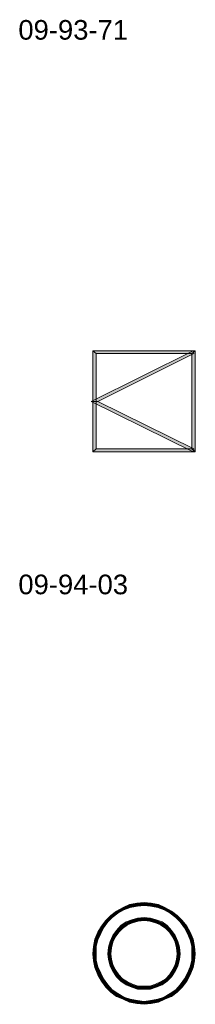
# Model space of a CAD drawing. Header units: millimetres. Extents: x 11 to 308, y -2333 to 36.
# Tile 23 of 85: x 145 to 166, y -1731 to -1616. Entities that reach past the tile are written whole.
import ezdxf

# ---------------------------------------------------------------- set-up
doc = ezdxf.new("R2010")
doc.units = ezdxf.units.MM
doc.layers.add('DGE_DATOS', color=7, linetype='Continuous', lineweight=0)
doc.layers.add('DGE_SIMBOLOS', color=7, linetype='Continuous', lineweight=0)
doc.styles.add('DGE_ARIAL', font='arial.ttf')

# ---------------------------------------------------------------- blocks, each defined once
blk = doc.blocks.new('DGE_09_94_03')
at = {"layer": 'DGE_SIMBOLOS', "true_color": 0x000000}
for points in [[(5.49, 5.54), (-5.69, -0.39), (-6.45, -0.39), (5.49, 5.54)], [(5.74, 5.54), (-5.86, 5.2), (-6.28, 5.54), (5.74, 5.54)], [(-5.86, 5.2), (-6.28, 5.54), (-5.86, -5.97), (-5.86, 5.2)], [(-6.28, 5.54), (-5.86, -5.97), (-6.28, -6.31), (-6.28, 5.54)], [(5.32, 5.2), (5.74, 5.54), (-5.86, 5.2), (5.32, 5.2)], [(5.57, 5.2), (5.49, 5.54), (-5.69, -0.39), (5.57, 5.2)], [(5.74, -6.31), (5.32, 5.2), (5.74, 5.54), (5.74, -6.31)], [(5.32, -5.97), (5.74, -6.31), (5.32, 5.2), (5.32, -5.97)], [(-5.69, -0.39), (-6.45, -0.39), (5.57, -5.97), (-5.69, -0.39)], [(-6.45, -0.39), (5.57, -5.97), (5.49, -6.31), (-6.45, -0.39)], [(-5.86, -5.97), (-6.28, -6.31), (5.32, -5.97), (-5.86, -5.97)], [(-6.28, -6.31), (5.32, -5.97), (5.74, -6.31), (-6.28, -6.31)]]:
    blk.add_hatch(color=18, dxfattribs=at).paths.add_polyline_path(points, flags=0)
at = {"layer": 'DGE_SIMBOLOS', "color": 18, "lineweight": 9, "true_color": 0x000000}
for points in [[(5.57, 5.2), (-5.69, -0.39), (-6.45, -0.39), (5.49, 5.54), (5.57, 5.2)], [(5.32, 5.2), (-5.86, 5.2), (-6.28, 5.54), (5.74, 5.54), (5.32, 5.2)], [(-5.86, 5.2), (-5.86, -5.97), (-6.28, -6.31), (-6.28, 5.54), (-5.86, 5.2)], [(5.32, -5.97), (5.32, 5.2), (5.74, 5.54), (5.74, -6.31), (5.32, -5.97)], [(-5.69, -0.39), (5.57, -5.97), (5.49, -6.31), (-6.45, -0.39), (-5.69, -0.39)], [(-5.86, -5.97), (5.32, -5.97), (5.74, -6.31), (-6.28, -6.31), (-5.86, -5.97)]]:
    blk.add_lwpolyline(points, close=True, dxfattribs=at)
blk = doc.blocks.new('DGE_09_94_08')
at = {"layer": 'DGE_SIMBOLOS', "true_color": 0x000000}
for points in [[(-1.11, 5.8), (-1.03, 5.46), (-1.96, 5.63), (-1.11, 5.8)], [(-0.27, 5.88), (-0.27, 5.54), (-1.11, 5.8), (-0.27, 5.88)], [(-0.27, 5.54), (-1.11, 5.8), (-1.03, 5.46), (-0.27, 5.54)], [(0.58, 5.8), (0.49, 5.46), (-0.27, 5.88), (0.58, 5.8)], [(0.49, 5.46), (-0.27, 5.88), (-0.27, 5.54), (0.49, 5.46)], [(1.34, 5.29), (0.58, 5.8), (0.49, 5.46), (1.34, 5.29)], [(1.43, 5.63), (1.34, 5.29), (0.58, 5.8), (1.43, 5.63)], [(-3.49, 4.86), (-3.32, 4.61), (-4.16, 4.36), (-3.49, 4.86)], [(-2.72, 5.29), (-2.64, 5.03), (-3.49, 4.86), (-2.72, 5.29)], [(-2.64, 5.03), (-3.49, 4.86), (-3.32, 4.61), (-2.64, 5.03)], [(-1.96, 5.63), (-1.88, 5.29), (-2.72, 5.29), (-1.96, 5.63)], [(-1.88, 5.29), (-2.72, 5.29), (-2.64, 5.03), (-1.88, 5.29)], [(-1.03, 5.46), (-1.96, 5.63), (-1.88, 5.29), (-1.03, 5.46)], [(2.1, 5.03), (1.43, 5.63), (1.34, 5.29), (2.1, 5.03)], [(2.19, 5.29), (2.1, 5.03), (1.43, 5.63), (2.19, 5.29)], [(2.78, 4.61), (2.19, 5.29), (2.1, 5.03), (2.78, 4.61)], [(2.95, 4.86), (2.78, 4.61), (2.19, 5.29), (2.95, 4.86)], [(3.46, 4.1), (2.95, 4.86), (2.78, 4.61), (3.46, 4.1)], [(3.63, 4.36), (3.46, 4.1), (2.95, 4.86), (3.63, 4.36)], [(-4.76, 3.76), (-4.5, 3.59), (-5.26, 3.09), (-4.76, 3.76)], [(-4.5, 3.59), (-5.26, 3.09), (-5.01, 2.92), (-4.5, 3.59)], [(-4.16, 4.36), (-3.99, 4.1), (-4.76, 3.76), (-4.16, 4.36)], [(-3.99, 4.1), (-4.76, 3.76), (-4.5, 3.59), (-3.99, 4.1)], [(-3.32, 4.61), (-4.16, 4.36), (-3.99, 4.1), (-3.32, 4.61)], [(-2.38, 3.51), (-2.22, 3.26), (-2.98, 3.17), (-2.38, 3.51)], [(-1.71, 3.85), (-1.62, 3.51), (-2.38, 3.51), (-1.71, 3.85)], [(-1.62, 3.51), (-2.38, 3.51), (-2.22, 3.26), (-1.62, 3.51)], [(-1.03, 4.02), (-0.95, 3.68), (-1.71, 3.85), (-1.03, 4.02)], [(-0.95, 3.68), (-1.71, 3.85), (-1.62, 3.51), (-0.95, 3.68)], [(-0.27, 4.1), (-0.27, 3.76), (-1.03, 4.02), (-0.27, 4.1)], [(-0.27, 3.76), (-1.03, 4.02), (-0.95, 3.68), (-0.27, 3.76)], [(0.49, 4.02), (0.41, 3.68), (-0.27, 4.1), (0.49, 4.02)], [(0.41, 3.68), (-0.27, 4.1), (-0.27, 3.76), (0.41, 3.68)], [(1.09, 3.51), (0.49, 4.02), (0.41, 3.68), (1.09, 3.51)], [(1.17, 3.85), (1.09, 3.51), (0.49, 4.02), (1.17, 3.85)], [(1.68, 3.26), (1.17, 3.85), (1.09, 3.51), (1.68, 3.26)], [(1.85, 3.51), (1.68, 3.26), (1.17, 3.85), (1.85, 3.51)], [(2.27, 2.83), (1.85, 3.51), (1.68, 3.26), (2.27, 2.83)], [(2.44, 3.17), (2.27, 2.83), (1.85, 3.51), (2.44, 3.17)], [(3.97, 3.59), (3.63, 4.36), (3.46, 4.1), (3.97, 3.59)], [(4.22, 3.76), (3.97, 3.59), (3.63, 4.36), (4.22, 3.76)], [(4.47, 2.92), (4.22, 3.76), (3.97, 3.59), (4.47, 2.92)], [(4.73, 3.09), (4.47, 2.92), (4.22, 3.76), (4.73, 3.09)], [(-5.69, 2.41), (-5.35, 2.24), (-6.03, 1.56), (-5.69, 2.41)], [(-5.26, 3.09), (-5.01, 2.92), (-5.69, 2.41), (-5.26, 3.09)], [(-5.01, 2.92), (-5.69, 2.41), (-5.35, 2.24), (-5.01, 2.92)], [(-3.49, 2.58), (-3.23, 2.41), (-3.91, 1.99), (-3.49, 2.58)], [(-3.23, 2.41), (-3.91, 1.99), (-3.65, 1.82), (-3.23, 2.41)], [(-2.98, 3.17), (-2.72, 2.83), (-3.49, 2.58), (-2.98, 3.17)], [(-2.72, 2.83), (-3.49, 2.58), (-3.23, 2.41), (-2.72, 2.83)], [(-2.22, 3.26), (-2.98, 3.17), (-2.72, 2.83), (-2.22, 3.26)], [(2.7, 2.41), (2.44, 3.17), (2.27, 2.83), (2.7, 2.41)], [(2.95, 2.58), (2.7, 2.41), (2.44, 3.17), (2.95, 2.58)], [(3.12, 1.82), (2.95, 2.58), (2.7, 2.41), (3.12, 1.82)], [(3.37, 1.99), (3.12, 1.82), (2.95, 2.58), (3.37, 1.99)], [(4.81, 2.24), (4.73, 3.09), (4.47, 2.92), (4.81, 2.24)], [(5.15, 2.41), (4.81, 2.24), (4.73, 3.09), (5.15, 2.41)], [(5.15, 1.48), (5.15, 2.41), (4.81, 2.24), (5.15, 1.48)], [(5.49, 1.56), (5.15, 1.48), (5.15, 2.41), (5.49, 1.56)], [(-6.03, 1.56), (-5.69, 1.48), (-6.19, 0.72), (-6.03, 1.56)], [(-5.69, 1.48), (-6.19, 0.72), (-5.86, 0.72), (-5.69, 1.48)], [(-5.35, 2.24), (-6.03, 1.56), (-5.69, 1.48), (-5.35, 2.24)], [(-4.25, 1.31), (-3.91, 1.22), (-4.42, 0.63), (-4.25, 1.31)], [(-3.91, 1.22), (-4.42, 0.63), (-4.08, 0.55), (-3.91, 1.22)], [(-3.91, 1.99), (-3.65, 1.82), (-4.25, 1.31), (-3.91, 1.99)], [(-3.65, 1.82), (-4.25, 1.31), (-3.91, 1.22), (-3.65, 1.82)], [(3.37, 1.22), (3.37, 1.99), (3.12, 1.82), (3.37, 1.22)], [(3.71, 1.31), (3.37, 1.22), (3.37, 1.99), (3.71, 1.31)], [(3.54, 0.55), (3.71, 1.31), (3.37, 1.22), (3.54, 0.55)], [(3.88, 0.63), (3.54, 0.55), (3.71, 1.31), (3.88, 0.63)], [(5.32, 0.72), (5.49, 1.56), (5.15, 1.48), (5.32, 0.72)], [(5.66, 0.72), (5.32, 0.72), (5.49, 1.56), (5.66, 0.72)], [(-6.19, 0.72), (-5.86, 0.72), (-6.28, -0.13), (-6.19, 0.72)], [(-5.86, 0.72), (-6.28, -0.13), (-5.86, -0.13), (-5.86, 0.72)], [(-4.42, 0.63), (-4.08, 0.55), (-4.5, -0.13), (-4.42, 0.63)], [(-4.08, 0.55), (-4.5, -0.13), (-4.16, -0.13), (-4.08, 0.55)], [(3.63, -0.13), (3.88, 0.63), (3.54, 0.55), (3.63, -0.13)], [(3.97, -0.13), (3.63, -0.13), (3.88, 0.63), (3.97, -0.13)], [(5.74, -0.13), (5.32, -0.13), (5.66, 0.72), (5.74, -0.13)], [(5.32, -0.13), (5.66, 0.72), (5.32, 0.72), (5.32, -0.13)], [(-6.28, -0.13), (-5.86, -0.13), (-6.19, -0.98), (-6.28, -0.13)], [(-5.86, -0.13), (-6.19, -0.98), (-5.86, -0.89), (-5.86, -0.13)], [(-6.19, -0.98), (-5.86, -0.89), (-6.03, -1.74), (-6.19, -0.98)], [(-5.86, -0.89), (-6.03, -1.74), (-5.69, -1.66), (-5.86, -0.89)], [(-4.5, -0.13), (-4.16, -0.13), (-4.42, -0.81), (-4.5, -0.13)], [(-4.16, -0.13), (-4.42, -0.81), (-4.08, -0.81), (-4.16, -0.13)], [(-4.42, -0.81), (-4.08, -0.81), (-4.25, -1.57), (-4.42, -0.81)], [(-4.08, -0.81), (-4.25, -1.57), (-3.91, -1.4), (-4.08, -0.81)], [(3.71, -1.57), (3.37, -1.4), (3.88, -0.81), (3.71, -1.57)], [(3.37, -1.4), (3.88, -0.81), (3.54, -0.81), (3.37, -1.4)], [(3.88, -0.81), (3.54, -0.81), (3.97, -0.13), (3.88, -0.81)], [(3.54, -0.81), (3.97, -0.13), (3.63, -0.13), (3.54, -0.81)], [(5.15, -1.66), (5.66, -0.98), (5.32, -0.89), (5.15, -1.66)], [(5.49, -1.74), (5.15, -1.66), (5.66, -0.98), (5.49, -1.74)], [(5.66, -0.98), (5.32, -0.89), (5.74, -0.13), (5.66, -0.98)], [(5.32, -0.89), (5.74, -0.13), (5.32, -0.13), (5.32, -0.89)], [(-6.03, -1.74), (-5.69, -1.66), (-5.69, -2.59), (-6.03, -1.74)], [(-5.69, -1.66), (-5.69, -2.59), (-5.35, -2.42), (-5.69, -1.66)], [(-4.25, -1.57), (-3.91, -1.4), (-3.91, -2.16), (-4.25, -1.57)], [(-3.91, -1.4), (-3.91, -2.16), (-3.65, -1.99), (-3.91, -1.4)], [(-3.91, -2.16), (-3.65, -1.99), (-3.49, -2.84), (-3.91, -2.16)], [(-3.65, -1.99), (-3.49, -2.84), (-3.23, -2.59), (-3.65, -1.99)], [(2.7, -2.59), (3.37, -2.16), (3.12, -1.99), (2.7, -2.59)], [(2.95, -2.84), (2.7, -2.59), (3.37, -2.16), (2.95, -2.84)], [(3.12, -1.99), (3.71, -1.57), (3.37, -1.4), (3.12, -1.99)], [(3.37, -2.16), (3.12, -1.99), (3.71, -1.57), (3.37, -2.16)], [(4.81, -2.42), (5.49, -1.74), (5.15, -1.66), (4.81, -2.42)], [(5.15, -2.59), (4.81, -2.42), (5.49, -1.74), (5.15, -2.59)], [(-5.69, -2.59), (-5.35, -2.42), (-5.26, -3.35), (-5.69, -2.59)], [(-5.35, -2.42), (-5.26, -3.35), (-5.01, -3.09), (-5.35, -2.42)], [(-5.26, -3.35), (-5.01, -3.09), (-4.76, -4.03), (-5.26, -3.35)], [(-5.01, -3.09), (-4.76, -4.03), (-4.5, -3.77), (-5.01, -3.09)], [(-3.49, -2.84), (-3.23, -2.59), (-2.98, -3.35), (-3.49, -2.84)], [(-3.23, -2.59), (-2.98, -3.35), (-2.72, -3.09), (-3.23, -2.59)], [(-2.98, -3.35), (-2.72, -3.09), (-2.38, -3.77), (-2.98, -3.35)], [(-2.72, -3.09), (-2.38, -3.77), (-2.22, -3.43), (-2.72, -3.09)], [(-2.38, -3.77), (-2.22, -3.43), (-1.71, -4.03), (-2.38, -3.77)], [(-2.22, -3.43), (-1.71, -4.03), (-1.62, -3.77), (-2.22, -3.43)], [(1.09, -3.77), (1.85, -3.77), (1.68, -3.43), (1.09, -3.77)], [(1.68, -3.43), (2.44, -3.35), (2.27, -3.09), (1.68, -3.43)], [(1.85, -3.77), (1.68, -3.43), (2.44, -3.35), (1.85, -3.77)], [(2.27, -3.09), (2.95, -2.84), (2.7, -2.59), (2.27, -3.09)], [(2.44, -3.35), (2.27, -3.09), (2.95, -2.84), (2.44, -3.35)], [(3.97, -3.77), (4.73, -3.35), (4.47, -3.09), (3.97, -3.77)], [(4.22, -4.03), (3.97, -3.77), (4.73, -3.35), (4.22, -4.03)], [(4.47, -3.09), (5.15, -2.59), (4.81, -2.42), (4.47, -3.09)], [(4.73, -3.35), (4.47, -3.09), (5.15, -2.59), (4.73, -3.35)], [(-4.76, -4.03), (-4.5, -3.77), (-4.16, -4.62), (-4.76, -4.03)], [(-4.5, -3.77), (-4.16, -4.62), (-3.99, -4.36), (-4.5, -3.77)], [(-4.16, -4.62), (-3.99, -4.36), (-3.49, -5.13), (-4.16, -4.62)], [(-3.99, -4.36), (-3.49, -5.13), (-3.32, -4.79), (-3.99, -4.36)], [(-1.71, -4.03), (-1.62, -3.77), (-1.03, -4.28), (-1.71, -4.03)], [(-1.62, -3.77), (-1.03, -4.28), (-0.95, -3.94), (-1.62, -3.77)], [(-1.03, -4.28), (-0.95, -3.94), (-0.27, -4.28), (-1.03, -4.28)], [(-0.95, -3.94), (-0.27, -4.28), (-0.27, -3.94), (-0.95, -3.94)], [(-0.27, -4.28), (-0.27, -3.94), (0.49, -4.28), (-0.27, -4.28)], [(-0.27, -3.94), (0.49, -4.28), (0.41, -3.94), (-0.27, -3.94)], [(0.41, -3.94), (1.17, -4.03), (1.09, -3.77), (0.41, -3.94)], [(0.49, -4.28), (0.41, -3.94), (1.17, -4.03), (0.49, -4.28)], [(1.17, -4.03), (1.09, -3.77), (1.85, -3.77), (1.17, -4.03)], [(2.78, -4.79), (3.63, -4.62), (3.46, -4.36), (2.78, -4.79)], [(3.46, -4.36), (4.22, -4.03), (3.97, -3.77), (3.46, -4.36)], [(3.63, -4.62), (3.46, -4.36), (4.22, -4.03), (3.63, -4.62)], [(-3.49, -5.13), (-3.32, -4.79), (-2.72, -5.47), (-3.49, -5.13)], [(-3.32, -4.79), (-2.72, -5.47), (-2.64, -5.21), (-3.32, -4.79)], [(-2.72, -5.47), (-2.64, -5.21), (-1.96, -5.8), (-2.72, -5.47)], [(-2.64, -5.21), (-1.96, -5.8), (-1.88, -5.47), (-2.64, -5.21)], [(-1.96, -5.8), (-1.88, -5.47), (-1.11, -5.97), (-1.96, -5.8)], [(-1.88, -5.47), (-1.11, -5.97), (-1.03, -5.63), (-1.88, -5.47)], [(-1.11, -5.97), (-1.03, -5.63), (-0.27, -6.06), (-1.11, -5.97)], [(-1.03, -5.63), (-0.27, -6.06), (-0.27, -5.72), (-1.03, -5.63)], [(-0.27, -5.72), (0.58, -5.97), (0.49, -5.63), (-0.27, -5.72)], [(-0.27, -6.06), (-0.27, -5.72), (0.58, -5.97), (-0.27, -6.06)], [(0.49, -5.63), (1.43, -5.8), (1.34, -5.47), (0.49, -5.63)], [(0.58, -5.97), (0.49, -5.63), (1.43, -5.8), (0.58, -5.97)], [(1.34, -5.47), (2.19, -5.47), (2.1, -5.21), (1.34, -5.47)], [(1.43, -5.8), (1.34, -5.47), (2.19, -5.47), (1.43, -5.8)], [(2.1, -5.21), (2.95, -5.13), (2.78, -4.79), (2.1, -5.21)], [(2.19, -5.47), (2.1, -5.21), (2.95, -5.13), (2.19, -5.47)], [(2.95, -5.13), (2.78, -4.79), (3.63, -4.62), (2.95, -5.13)]]:
    blk.add_hatch(color=18, dxfattribs=at).paths.add_polyline_path(points, flags=0)
at = {"layer": 'DGE_SIMBOLOS', "color": 18, "lineweight": 9, "true_color": 0x000000}
for points in [[(-1.11, 5.8), (-1.96, 5.63), (-1.88, 5.29), (-1.03, 5.46), (-1.11, 5.8)], [(-0.27, 5.88), (-1.11, 5.8), (-1.03, 5.46), (-0.27, 5.54), (-0.27, 5.88)], [(0.58, 5.8), (-0.27, 5.88), (-0.27, 5.54), (0.49, 5.46), (0.58, 5.8)], [(1.43, 5.63), (0.58, 5.8), (0.49, 5.46), (1.34, 5.29), (1.43, 5.63)], [(-3.49, 4.86), (-4.16, 4.36), (-3.99, 4.1), (-3.32, 4.61), (-3.49, 4.86)], [(-2.72, 5.29), (-3.49, 4.86), (-3.32, 4.61), (-2.64, 5.03), (-2.72, 5.29)], [(-1.96, 5.63), (-2.72, 5.29), (-2.64, 5.03), (-1.88, 5.29), (-1.96, 5.63)], [(2.19, 5.29), (1.43, 5.63), (1.34, 5.29), (2.1, 5.03), (2.19, 5.29)], [(2.95, 4.86), (2.19, 5.29), (2.1, 5.03), (2.78, 4.61), (2.95, 4.86)], [(3.63, 4.36), (2.95, 4.86), (2.78, 4.61), (3.46, 4.1), (3.63, 4.36)], [(-4.76, 3.76), (-5.26, 3.09), (-5.01, 2.92), (-4.5, 3.59), (-4.76, 3.76)], [(-4.16, 4.36), (-4.76, 3.76), (-4.5, 3.59), (-3.99, 4.1), (-4.16, 4.36)], [(-2.38, 3.59), (-2.98, 3.17), (-2.81, 2.83), (-2.22, 3.26), (-2.38, 3.59)], [(-1.71, 3.85), (-2.38, 3.59), (-2.22, 3.26), (-1.62, 3.51), (-1.71, 3.85)], [(-1.03, 4.02), (-1.71, 3.85), (-1.62, 3.51), (-0.95, 3.68), (-1.03, 4.02)], [(-0.27, 4.1), (-1.03, 4.02), (-0.95, 3.68), (-0.27, 3.76), (-0.27, 4.1)], [(0.49, 4.02), (-0.27, 4.1), (-0.27, 3.76), (0.41, 3.68), (0.49, 4.02)], [(1.17, 3.85), (0.49, 4.02), (0.41, 3.68), (1.09, 3.51), (1.17, 3.85)], [(1.85, 3.59), (1.17, 3.85), (1.09, 3.51), (1.68, 3.26), (1.85, 3.59)], [(2.44, 3.17), (1.85, 3.59), (1.68, 3.26), (2.27, 2.83), (2.44, 3.17)], [(4.22, 3.76), (3.63, 4.36), (3.46, 4.1), (3.97, 3.59), (4.22, 3.76)], [(4.73, 3.09), (4.22, 3.76), (3.97, 3.59), (4.47, 2.92), (4.73, 3.09)], [(-5.69, 2.41), (-6.03, 1.56), (-5.69, 1.48), (-5.35, 2.24), (-5.69, 2.41)], [(-5.26, 3.09), (-5.69, 2.41), (-5.35, 2.24), (-5.01, 2.92), (-5.26, 3.09)], [(-3.49, 2.58), (-3.91, 1.99), (-3.65, 1.82), (-3.23, 2.41), (-3.49, 2.58)], [(-2.98, 3.17), (-3.49, 2.58), (-3.23, 2.41), (-2.81, 2.83), (-2.98, 3.17)], [(2.95, 2.58), (2.44, 3.17), (2.27, 2.83), (2.7, 2.41), (2.95, 2.58)], [(3.37, 1.99), (2.95, 2.58), (2.7, 2.41), (3.12, 1.82), (3.37, 1.99)], [(5.15, 2.41), (4.73, 3.09), (4.47, 2.92), (4.81, 2.24), (5.15, 2.41)], [(5.49, 1.56), (5.15, 2.41), (4.81, 2.24), (5.15, 1.48), (5.49, 1.56)], [(-6.03, 1.56), (-6.19, 0.72), (-5.86, 0.72), (-5.69, 1.48), (-6.03, 1.56)], [(-4.25, 1.31), (-4.42, 0.63), (-4.08, 0.55), (-3.91, 1.22), (-4.25, 1.31)], [(-3.91, 1.99), (-4.25, 1.31), (-3.91, 1.22), (-3.65, 1.82), (-3.91, 1.99)], [(3.71, 1.31), (3.37, 1.99), (3.12, 1.82), (3.37, 1.22), (3.71, 1.31)], [(3.88, 0.63), (3.71, 1.31), (3.37, 1.22), (3.54, 0.55), (3.88, 0.63)], [(5.66, 0.72), (5.49, 1.56), (5.15, 1.48), (5.32, 0.72), (5.66, 0.72)], [(-6.19, 0.72), (-6.28, -0.13), (-5.86, -0.13), (-5.86, 0.72), (-6.19, 0.72)], [(-4.42, 0.63), (-4.5, -0.13), (-4.16, -0.13), (-4.08, 0.55), (-4.42, 0.63)], [(3.97, -0.13), (3.88, 0.63), (3.54, 0.55), (3.63, -0.13), (3.97, -0.13)], [(5.74, -0.13), (5.66, 0.72), (5.32, 0.72), (5.32, -0.13), (5.74, -0.13)], [(-6.28, -0.13), (-6.19, -0.98), (-5.86, -0.89), (-5.86, -0.13), (-6.28, -0.13)], [(-6.19, -0.98), (-6.03, -1.74), (-5.69, -1.66), (-5.86, -0.89), (-6.19, -0.98)], [(-4.5, -0.13), (-4.42, -0.81), (-4.08, -0.81), (-4.16, -0.13), (-4.5, -0.13)], [(-4.42, -0.81), (-4.25, -1.57), (-3.91, -1.4), (-4.08, -0.81), (-4.42, -0.81)], [(3.71, -1.57), (3.88, -0.81), (3.54, -0.81), (3.37, -1.4), (3.71, -1.57)], [(3.88, -0.81), (3.97, -0.13), (3.63, -0.13), (3.54, -0.81), (3.88, -0.81)], [(5.49, -1.74), (5.66, -0.98), (5.32, -0.89), (5.15, -1.66), (5.49, -1.74)], [(5.66, -0.98), (5.74, -0.13), (5.32, -0.13), (5.32, -0.89), (5.66, -0.98)], [(-6.03, -1.74), (-5.69, -2.59), (-5.35, -2.42), (-5.69, -1.66), (-6.03, -1.74)], [(-4.25, -1.57), (-3.91, -2.16), (-3.65, -1.99), (-3.91, -1.4), (-4.25, -1.57)], [(-3.91, -2.16), (-3.49, -2.84), (-3.23, -2.59), (-3.65, -1.99), (-3.91, -2.16)], [(2.95, -2.84), (3.37, -2.16), (3.12, -1.99), (2.7, -2.59), (2.95, -2.84)], [(3.37, -2.16), (3.71, -1.57), (3.37, -1.4), (3.12, -1.99), (3.37, -2.16)], [(5.15, -2.59), (5.49, -1.74), (5.15, -1.66), (4.81, -2.42), (5.15, -2.59)], [(-5.69, -2.59), (-5.26, -3.35), (-5.01, -3.09), (-5.35, -2.42), (-5.69, -2.59)], [(-5.26, -3.35), (-4.76, -4.03), (-4.5, -3.77), (-5.01, -3.09), (-5.26, -3.35)], [(-3.49, -2.84), (-2.98, -3.35), (-2.81, -3.09), (-3.23, -2.59), (-3.49, -2.84)], [(-2.98, -3.35), (-2.38, -3.77), (-2.22, -3.43), (-2.81, -3.09), (-2.98, -3.35)], [(-2.38, -3.77), (-1.71, -4.03), (-1.62, -3.69), (-2.22, -3.43), (-2.38, -3.77)], [(1.17, -4.03), (1.85, -3.77), (1.68, -3.43), (1.09, -3.69), (1.17, -4.03)], [(1.85, -3.77), (2.44, -3.35), (2.27, -3.09), (1.68, -3.43), (1.85, -3.77)], [(2.44, -3.35), (2.95, -2.84), (2.7, -2.59), (2.27, -3.09), (2.44, -3.35)], [(4.22, -4.03), (4.73, -3.35), (4.47, -3.09), (3.97, -3.77), (4.22, -4.03)], [(4.73, -3.35), (5.15, -2.59), (4.81, -2.42), (4.47, -3.09), (4.73, -3.35)], [(-4.76, -4.03), (-4.16, -4.62), (-3.99, -4.36), (-4.5, -3.77), (-4.76, -4.03)], [(-4.16, -4.62), (-3.49, -5.13), (-3.32, -4.79), (-3.99, -4.36), (-4.16, -4.62)], [(-1.71, -4.03), (-1.03, -4.28), (-0.95, -3.94), (-1.62, -3.69), (-1.71, -4.03)], [(-1.03, -4.28), (-0.27, -4.28), (-0.27, -3.94), (-0.95, -3.94), (-1.03, -4.28)], [(-0.27, -4.28), (0.49, -4.28), (0.41, -3.94), (-0.27, -3.94), (-0.27, -4.28)], [(0.49, -4.28), (1.17, -4.03), (1.09, -3.69), (0.41, -3.94), (0.49, -4.28)], [(2.95, -5.13), (3.63, -4.62), (3.46, -4.36), (2.78, -4.79), (2.95, -5.13)], [(3.63, -4.62), (4.22, -4.03), (3.97, -3.77), (3.46, -4.36), (3.63, -4.62)], [(-3.49, -5.13), (-2.72, -5.47), (-2.64, -5.21), (-3.32, -4.79), (-3.49, -5.13)], [(-2.72, -5.47), (-1.96, -5.8), (-1.88, -5.47), (-2.64, -5.21), (-2.72, -5.47)], [(-1.96, -5.8), (-1.11, -5.97), (-1.03, -5.63), (-1.88, -5.47), (-1.96, -5.8)], [(-1.11, -5.97), (-0.27, -6.06), (-0.27, -5.72), (-1.03, -5.63), (-1.11, -5.97)], [(-0.27, -6.06), (0.58, -5.97), (0.49, -5.63), (-0.27, -5.72), (-0.27, -6.06)], [(0.58, -5.97), (1.43, -5.8), (1.34, -5.47), (0.49, -5.63), (0.58, -5.97)], [(1.43, -5.8), (2.19, -5.47), (2.1, -5.21), (1.34, -5.47), (1.43, -5.8)], [(2.19, -5.47), (2.95, -5.13), (2.78, -4.79), (2.1, -5.21), (2.19, -5.47)]]:
    blk.add_lwpolyline(points, close=True, dxfattribs=at)

msp = doc.modelspace()

# ---------------------------------------------------------------- block references
for name, p in [('DGE_09_94_03', (160, -1660)), ('DGE_09_94_08', (160, -1725))]:
    msp.add_blockref(name, p)

# ---------------------------------------------------------------- texts
at = {"layer": 'DGE_DATOS', "style": 'DGE_ARIAL'}
for s, p in [('09-93-71', (145, -1618)), ('09-94-03', (145, -1683))]:
    msp.add_text(s, height=2.3, dxfattribs=at).set_placement(p)

doc.saveas('drawing.dxf')
